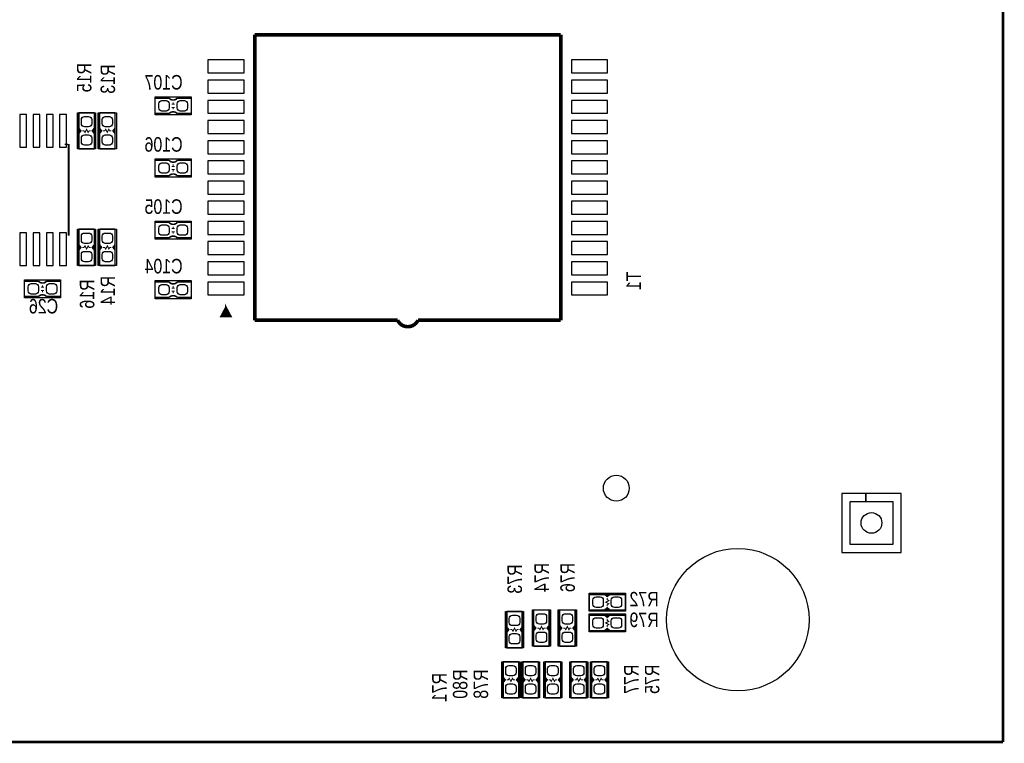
# Model space of a CAD drawing. Extents: x 0 to 180, y 0 to 69.
# Tile 4 of 8: x 49 to 97, y 0 to 35. Entities that reach past the tile are written whole.
import ezdxf
from ezdxf.enums import TextEntityAlignment as Align

# ---------------------------------------------------------------- set-up
doc = ezdxf.new("R2010")
doc.units = 0
for name, color, linetype in [('BG_OUTLINE', 254, 'CONTINUOUS'), ('PG_SILKSCREEN_BOTTOM', 200, 'CONTINUOUS'), ('PIN_BOTTOM', 1, 'CONTINUOUS'), ('RD_SILKSCREEN_BOTTOM', 92, 'CONTINUOUS')]:
    doc.layers.add(name, color=color, linetype=linetype)

msp = doc.modelspace()

# ---------------------------------------------------------------- linework, layer by layer
at = {"layer": 'BG_OUTLINE', "const_width": 0.127}
for points in [[(96.999806, 0), (96.999806, 69.000116)], [(0, 0), (96.999806, 0)]]:
    msp.add_lwpolyline(points, dxfattribs=at)
at = {"layer": 'PG_SILKSCREEN_BOTTOM'}
for points, const_width in [([(60.317888, 20.686014), (60.317888, 34.685986)], 0.1778), ([(60.317888, 34.685986), (75.318112, 34.685986)], 0.1778), ([(75.318112, 34.685986), (75.318112, 20.686014)], 0.1778), ([(55.42788, 30.818836), (55.42788, 31.580836), (56.11368, 31.580836)], 0.0762), ([(56.31688, 31.377636), (56.31688, 31.276036)], 0.0508), ([(56.52008, 30.818836), (57.20588, 30.818836), (57.20588, 31.580836), (56.52008, 31.580836)], 0.0762), ([(51.689, 29.083), (51.689, 29.845), (51.7906, 29.972), (51.689, 30.099), (51.689, 30.861)], 0.0762), ([(51.689, 30.861), (52.451, 30.861)], 0.0762), ([(52.451, 30.861), (52.451, 30.099), (52.3494, 29.972), (52.451, 29.845), (52.451, 29.083)], 0.0762), ([(52.705, 29.083), (52.705, 29.845), (52.8066, 29.972), (52.705, 30.099), (52.705, 30.861)], 0.0762), ([(52.705, 30.861), (53.467, 30.861)], 0.0762), ([(53.467, 30.861), (53.467, 30.099), (53.3654, 29.972), (53.467, 29.845), (53.467, 29.083)], 0.0762), ([(56.39308, 31.276036), (56.24068, 31.276036)], 0.0508), ([(56.39308, 31.123636), (56.24068, 31.123636)], 0.0508), ([(56.31688, 31.123636), (56.31688, 31.022036)], 0.0508), ([(55.42788, 30.818836), (56.11368, 30.818836)], 0.0762), ([(51.689, 30.099), (51.689, 29.845)], 0.0762), ([(51.7398, 29.9974), (51.7398, 29.9212)], 0.0762), ([(52.2732, 29.972), (52.197, 29.972), (52.1462, 29.8958), (52.07, 30.0482), (51.9938, 29.8958), (51.943, 29.972), (51.8668, 29.972)], 0.0508), ([(52.4256, 29.9974), (52.4256, 29.9212)], 0.0762), ([(52.451, 30.099), (52.451, 29.845)], 0.0762), ([(52.705, 29.845), (52.705, 30.099)], 0.0762), ([(52.7304, 29.9466), (52.7304, 30.0228)], 0.0762), ([(52.8828, 29.972), (52.959, 29.972), (53.0098, 30.0482), (53.086, 29.8958), (53.1622, 30.0482), (53.213, 29.972), (53.2892, 29.972)], 0.0508), ([(53.4162, 29.9466), (53.4162, 30.0228)], 0.0762), ([(53.467, 29.845), (53.467, 30.099)], 0.0762), ([(52.451, 29.083), (51.689, 29.083)], 0.0762), ([(53.467, 29.083), (52.705, 29.083)], 0.0762), ([(55.42788, 27.770836), (55.42788, 28.532836), (56.11368, 28.532836)], 0.0762), ([(56.52008, 27.770836), (57.20588, 27.770836), (57.20588, 28.532836), (56.52008, 28.532836)], 0.0762), ([(56.39308, 28.228036), (56.24068, 28.228036)], 0.0508), ([(56.39308, 28.075636), (56.24068, 28.075636)], 0.0508), ([(56.31688, 28.329636), (56.31688, 28.228036)], 0.0508), ([(56.31688, 28.075636), (56.31688, 27.974036)], 0.0508), ([(55.42788, 27.770836), (56.11368, 27.770836)], 0.0762), ([(51.689, 23.368), (51.689, 24.13), (51.7906, 24.257), (51.689, 24.384), (51.689, 25.146)], 0.0762), ([(51.689, 25.146), (52.451, 25.146)], 0.0762), ([(52.451, 25.146), (52.451, 24.384), (52.3494, 24.257), (52.451, 24.13), (52.451, 23.368)], 0.0762), ([(52.705, 23.368), (52.705, 24.13), (52.8066, 24.257), (52.705, 24.384), (52.705, 25.146)], 0.0762), ([(52.705, 25.146), (53.467, 25.146)], 0.0762), ([(53.467, 25.146), (53.467, 24.384), (53.3654, 24.257), (53.467, 24.13), (53.467, 23.368)], 0.0762), ([(55.42788, 24.722836), (55.42788, 25.484836), (56.11368, 25.484836)], 0.0762), ([(56.39308, 25.180036), (56.24068, 25.180036)], 0.0508), ([(56.31688, 25.281636), (56.31688, 25.180036)], 0.0508), ([(56.52008, 24.722836), (57.20588, 24.722836), (57.20588, 25.484836), (56.52008, 25.484836)], 0.0762), ([(55.42788, 24.722836), (56.11368, 24.722836)], 0.0762), ([(56.39308, 25.027636), (56.24068, 25.027636)], 0.0508), ([(56.31688, 25.027636), (56.31688, 24.926036)], 0.0508), ([(51.689, 24.13), (51.689, 24.384)], 0.0762), ([(51.7144, 24.2316), (51.7144, 24.3078)], 0.0762), ([(51.8668, 24.257), (51.943, 24.257), (51.9938, 24.3332), (52.07, 24.1808), (52.1462, 24.3332), (52.197, 24.257), (52.2732, 24.257)], 0.0508), ([(52.4002, 24.2316), (52.4002, 24.3078)], 0.0762), ([(52.451, 24.13), (52.451, 24.384)], 0.0762), ([(52.705, 24.384), (52.705, 24.13)], 0.0762), ([(52.7558, 24.2824), (52.7558, 24.2062)], 0.0762), ([(53.2892, 24.257), (53.213, 24.257), (53.1622, 24.1808), (53.086, 24.3332), (53.0098, 24.1808), (52.959, 24.257), (52.8828, 24.257)], 0.0508), ([(53.4416, 24.2824), (53.4416, 24.2062)], 0.0762), ([(53.467, 24.384), (53.467, 24.13)], 0.0762), ([(52.451, 23.368), (51.689, 23.368)], 0.0762), ([(53.467, 23.368), (52.705, 23.368)], 0.0762), ([(49.022, 21.844), (49.022, 22.606), (49.7078, 22.606)], 0.0762), ([(49.9872, 22.3012), (49.8348, 22.3012)], 0.0508), ([(49.911, 22.4028), (49.911, 22.3012)], 0.0508), ([(50.1142, 21.844), (50.8, 21.844), (50.8, 22.606), (50.1142, 22.606)], 0.0762), ([(55.42788, 21.801836), (55.42788, 22.563836), (56.11368, 22.563836)], 0.0762), ([(56.39308, 22.259036), (56.24068, 22.259036)], 0.0508), ([(56.31688, 22.360636), (56.31688, 22.259036)], 0.0508), ([(56.52008, 21.801836), (57.20588, 21.801836), (57.20588, 22.563836), (56.52008, 22.563836)], 0.0762), ([(49.022, 21.844), (49.7078, 21.844)], 0.0762), ([(49.9872, 22.1488), (49.8348, 22.1488)], 0.0508), ([(49.911, 22.1488), (49.911, 22.0472)], 0.0508), ([(55.42788, 21.801836), (56.11368, 21.801836)], 0.0762), ([(56.39308, 22.106636), (56.24068, 22.106636)], 0.0508), ([(56.31688, 22.106636), (56.31688, 22.005036)], 0.0508), ([(58.9026, 21.3106), (58.674, 20.8788), (59.1312, 20.8788), (58.9026, 21.3106), (58.9026, 21.1328), (58.8518, 21.1328), (58.8518, 21.082), (58.9788, 21.082), (58.9788, 21.0312), (58.801, 21.0312), (58.801, 20.9804), (59.0296, 20.9804), (59.0296, 20.9296), (58.7502, 20.9296), (58.7502, 20.9042), (58.7756, 20.9042)], 0.1016), ([(67.317874, 20.686014), (60.317888, 20.686014)], 0.1778), ([(75.318112, 20.686014), (68.318126, 20.686014)], 0.1778), ([(76.708, 7.239), (77.47, 7.239), (77.597, 7.1374), (77.724, 7.239), (78.486, 7.239)], 0.0762), ([(76.708, 6.477), (76.708, 7.239)], 0.0762), ([(77.47, 7.239), (77.724, 7.239)], 0.0762), ([(77.5716, 7.2136), (77.6478, 7.2136)], 0.0762), ([(78.486, 7.239), (78.486, 6.477)], 0.0762), ([(77.597, 7.0612), (77.597, 6.985), (77.6732, 6.9342), (77.5208, 6.858), (77.6732, 6.7818), (77.597, 6.731), (77.597, 6.6548)], 0.0508), ([(72.6694, 4.6228), (72.6694, 5.3848), (72.771, 5.5118), (72.6694, 5.6388), (72.6694, 6.4008)], 0.0762), ([(72.6694, 6.4008), (73.4314, 6.4008)], 0.0762), ([(73.4314, 6.4008), (73.4314, 5.6388), (73.3298, 5.5118), (73.4314, 5.3848), (73.4314, 4.6228)], 0.0762), ([(73.9902, 4.699), (73.9902, 5.461), (74.0918, 5.588), (73.9902, 5.715), (73.9902, 6.477)], 0.0762), ([(73.9902, 6.477), (74.7522, 6.477)], 0.0762), ([(74.7522, 6.477), (74.7522, 5.715), (74.6506, 5.588), (74.7522, 5.461), (74.7522, 4.699)], 0.0762), ([(75.2602, 4.699), (75.2602, 5.461), (75.3618, 5.588), (75.2602, 5.715), (75.2602, 6.477)], 0.0762), ([(75.2602, 6.477), (76.0222, 6.477)], 0.0762), ([(76.0222, 6.477), (76.0222, 5.715), (75.9206, 5.588), (76.0222, 5.461), (76.0222, 4.699)], 0.0762), ([(78.486, 6.477), (77.724, 6.477), (77.597, 6.5786), (77.47, 6.477), (76.708, 6.477)], 0.0762), ([(77.47, 6.477), (77.724, 6.477)], 0.0762), ([(77.5716, 6.5278), (77.6478, 6.5278)], 0.0762), ([(76.708, 6.223), (77.47, 6.223), (77.597, 6.1214), (77.724, 6.223), (78.486, 6.223)], 0.0762), ([(76.708, 5.461), (76.708, 6.223)], 0.0762), ([(77.47, 6.223), (77.724, 6.223)], 0.0762), ([(77.597, 6.0452), (77.597, 5.969), (77.6732, 5.9182), (77.5208, 5.842), (77.6732, 5.7658), (77.597, 5.715), (77.597, 5.6388)], 0.0508), ([(77.5716, 6.1976), (77.6478, 6.1976)], 0.0762), ([(78.486, 6.223), (78.486, 5.461)], 0.0762), ([(72.6694, 5.6388), (72.6694, 5.3848)], 0.0762), ([(72.7202, 5.5372), (72.7202, 5.461)], 0.0762), ([(73.2536, 5.5118), (73.1774, 5.5118), (73.1266, 5.4356), (73.0504, 5.588), (72.9742, 5.4356), (72.9234, 5.5118), (72.8472, 5.5118)], 0.0508), ([(73.406, 5.5372), (73.406, 5.461)], 0.0762), ([(73.4314, 5.6388), (73.4314, 5.3848)], 0.0762), ([(73.9902, 5.715), (73.9902, 5.461)], 0.0762), ([(74.041, 5.6134), (74.041, 5.5372)], 0.0762), ([(74.5744, 5.588), (74.4982, 5.588), (74.4474, 5.5118), (74.3712, 5.6642), (74.295, 5.5118), (74.2442, 5.588), (74.168, 5.588)], 0.0508), ([(74.7268, 5.6134), (74.7268, 5.5372)], 0.0762), ([(74.7522, 5.715), (74.7522, 5.461)], 0.0762), ([(75.2602, 5.715), (75.2602, 5.461)], 0.0762), ([(75.311, 5.6134), (75.311, 5.5372)], 0.0762), ([(75.8444, 5.588), (75.7682, 5.588), (75.7174, 5.5118), (75.6412, 5.6642), (75.565, 5.5118), (75.5142, 5.588), (75.438, 5.588)], 0.0508), ([(75.9968, 5.6134), (75.9968, 5.5372)], 0.0762), ([(76.0222, 5.715), (76.0222, 5.461)], 0.0762), ([(78.486, 5.461), (77.724, 5.461), (77.597, 5.5626), (77.47, 5.461), (76.708, 5.461)], 0.0762), ([(77.47, 5.461), (77.724, 5.461)], 0.0762), ([(77.5716, 5.5118), (77.6478, 5.5118)], 0.0762), ([(73.4314, 4.6228), (72.6694, 4.6228)], 0.0762), ([(74.7522, 4.699), (73.9902, 4.699)], 0.0762), ([(76.0222, 4.699), (75.2602, 4.699)], 0.0762), ([(72.4916, 2.159), (72.4916, 2.921), (72.5932, 3.048), (72.4916, 3.175), (72.4916, 3.937)], 0.0762), ([(72.4916, 3.937), (73.2536, 3.937)], 0.0762), ([(73.2536, 3.937), (73.2536, 3.175), (73.152, 3.048), (73.2536, 2.921), (73.2536, 2.159)], 0.0762), ([(73.4568, 2.159), (73.4568, 2.921), (73.5584, 3.048), (73.4568, 3.175), (73.4568, 3.937)], 0.0762), ([(73.4568, 3.937), (74.2188, 3.937)], 0.0762), ([(74.2188, 3.937), (74.2188, 3.175), (74.1172, 3.048), (74.2188, 2.921), (74.2188, 2.159)], 0.0762), ([(74.549, 2.159), (74.549, 2.921), (74.6506, 3.048), (74.549, 3.175), (74.549, 3.937)], 0.0762), ([(74.549, 3.937), (75.311, 3.937)], 0.0762), ([(75.311, 3.937), (75.311, 3.175), (75.2094, 3.048), (75.311, 2.921), (75.311, 2.159)], 0.0762), ([(75.819, 2.159), (75.819, 2.921), (75.9206, 3.048), (75.819, 3.175), (75.819, 3.937)], 0.0762), ([(75.819, 3.937), (76.581, 3.937)], 0.0762), ([(76.581, 3.937), (76.581, 3.175), (76.4794, 3.048), (76.581, 2.921), (76.581, 2.159)], 0.0762), ([(76.835, 2.159), (76.835, 2.921), (76.9366, 3.048), (76.835, 3.175), (76.835, 3.937)], 0.0762), ([(76.835, 3.937), (77.597, 3.937)], 0.0762), ([(77.597, 3.937), (77.597, 3.175), (77.4954, 3.048), (77.597, 2.921), (77.597, 2.159)], 0.0762), ([(72.4916, 2.921), (72.4916, 3.175)], 0.0762), ([(72.517, 3.0226), (72.517, 3.0988)], 0.0762), ([(72.6694, 3.048), (72.7456, 3.048), (72.7964, 3.1242), (72.8726, 2.9718), (72.9488, 3.1242), (72.9996, 3.048), (73.0758, 3.048)], 0.0508), ([(73.2028, 3.0226), (73.2028, 3.0988)], 0.0762), ([(73.2536, 2.921), (73.2536, 3.175)], 0.0762), ([(73.4568, 3.175), (73.4568, 2.921)], 0.0762), ([(73.5076, 3.0734), (73.5076, 2.9972)], 0.0762), ([(74.041, 3.048), (73.9648, 3.048), (73.914, 2.9718), (73.8378, 3.1242), (73.7616, 2.9718), (73.7108, 3.048), (73.6346, 3.048)], 0.0508), ([(74.1934, 3.0734), (74.1934, 2.9972)], 0.0762), ([(74.2188, 3.175), (74.2188, 2.921)], 0.0762), ([(74.549, 3.175), (74.549, 2.921)], 0.0762), ([(74.5998, 3.0734), (74.5998, 2.9972)], 0.0762), ([(75.1332, 3.048), (75.057, 3.048), (75.0062, 2.9718), (74.93, 3.1242), (74.8538, 2.9718), (74.803, 3.048), (74.7268, 3.048)], 0.0508), ([(75.2856, 3.0734), (75.2856, 2.9972)], 0.0762), ([(75.311, 3.175), (75.311, 2.921)], 0.0762), ([(75.819, 2.921), (75.819, 3.175)], 0.0762), ([(75.8444, 3.0226), (75.8444, 3.0988)], 0.0762), ([(75.9968, 3.048), (76.073, 3.048), (76.1238, 3.1242), (76.2, 2.9718), (76.2762, 3.1242), (76.327, 3.048), (76.4032, 3.048)], 0.0508), ([(76.5302, 3.0226), (76.5302, 3.0988)], 0.0762), ([(76.581, 2.921), (76.581, 3.175)], 0.0762), ([(76.835, 2.921), (76.835, 3.175)], 0.0762), ([(76.8604, 3.0226), (76.8604, 3.0988)], 0.0762), ([(77.0128, 3.048), (77.089, 3.048), (77.1398, 3.1242), (77.216, 2.9718), (77.2922, 3.1242), (77.343, 3.048), (77.4192, 3.048)], 0.0508), ([(77.5462, 3.0226), (77.5462, 3.0988)], 0.0762), ([(77.597, 2.921), (77.597, 3.175)], 0.0762), ([(73.2536, 2.159), (72.4916, 2.159)], 0.0762), ([(74.2188, 2.159), (73.4568, 2.159)], 0.0762), ([(75.311, 2.159), (74.549, 2.159)], 0.0762), ([(76.581, 2.159), (75.819, 2.159)], 0.0762), ([(77.597, 2.159), (76.835, 2.159)], 0.0762)]:
    msp.add_lwpolyline(points, dxfattribs=dict(at, const_width=const_width))
for points in [[(55.42788, 31.644336), (57.20588, 31.644336)], [(55.42788, 30.755336), (55.42788, 31.644336)], [(57.20588, 31.644336), (57.20588, 30.755336)], [(51.6255, 29.083), (51.6255, 30.861)], [(51.6255, 30.861), (52.5145, 30.861)], [(52.5145, 30.861), (52.5145, 29.083)], [(52.6415, 29.083), (52.6415, 30.861)], [(52.6415, 30.861), (53.5305, 30.861)], [(53.5305, 30.861), (53.5305, 29.083)], [(57.20588, 30.755336), (55.42788, 30.755336)], [(51.012598, 29.326332), (51.149504, 29.326332)], [(52.5145, 29.083), (51.6255, 29.083)], [(53.5305, 29.083), (52.6415, 29.083)], [(55.42788, 28.596336), (57.20588, 28.596336)], [(55.42788, 27.707336), (55.42788, 28.596336)], [(57.20588, 28.596336), (57.20588, 27.707336)], [(57.20588, 27.707336), (55.42788, 27.707336)], [(51.6255, 23.368), (51.6255, 25.146)], [(51.6255, 25.146), (52.5145, 25.146)], [(52.5145, 25.146), (52.5145, 23.368)], [(52.6415, 23.368), (52.6415, 25.146)], [(52.6415, 25.146), (53.5305, 25.146)], [(53.5305, 25.146), (53.5305, 23.368)], [(55.42788, 25.548336), (57.20588, 25.548336)], [(55.42788, 24.659336), (55.42788, 25.548336)], [(57.20588, 25.548336), (57.20588, 24.659336)], [(57.20588, 24.659336), (55.42788, 24.659336)], [(52.5145, 23.368), (51.6255, 23.368)], [(53.5305, 23.368), (52.6415, 23.368)], [(49.022, 22.6695), (50.8, 22.6695)], [(49.022, 21.7805), (49.022, 22.6695)], [(50.8, 22.6695), (50.8, 21.7805)], [(55.42788, 22.627336), (57.20588, 22.627336)], [(55.42788, 21.738336), (55.42788, 22.627336)], [(57.20588, 22.627336), (57.20588, 21.738336)], [(50.8, 21.7805), (49.022, 21.7805)], [(57.20588, 21.738336), (55.42788, 21.738336)], [(76.708, 7.3025), (78.486, 7.3025)], [(76.708, 6.4135), (76.708, 7.3025)], [(78.486, 7.3025), (78.486, 6.4135)], [(72.6059, 4.6228), (72.6059, 6.4008)], [(72.6059, 6.4008), (73.4949, 6.4008)], [(73.4949, 6.4008), (73.4949, 4.6228)], [(73.9267, 4.699), (73.9267, 6.477)], [(73.9267, 6.477), (74.8157, 6.477)], [(74.8157, 6.477), (74.8157, 4.699)], [(75.1967, 4.699), (75.1967, 6.477)], [(75.1967, 6.477), (76.0857, 6.477)], [(76.0857, 6.477), (76.0857, 4.699)], [(78.486, 6.4135), (76.708, 6.4135)], [(76.708, 6.2865), (78.486, 6.2865)], [(76.708, 5.3975), (76.708, 6.2865)], [(78.486, 6.2865), (78.486, 5.3975)], [(78.486, 5.3975), (76.708, 5.3975)], [(73.4949, 4.6228), (72.6059, 4.6228)], [(74.8157, 4.699), (73.9267, 4.699)], [(76.0857, 4.699), (75.1967, 4.699)], [(72.4281, 2.159), (72.4281, 3.937)], [(72.4281, 3.937), (73.3171, 3.937)], [(73.3171, 3.937), (73.3171, 2.159)], [(73.3933, 2.159), (73.3933, 3.937)], [(73.3933, 3.937), (74.2823, 3.937)], [(74.2823, 3.937), (74.2823, 2.159)], [(74.4855, 2.159), (74.4855, 3.937)], [(74.4855, 3.937), (75.3745, 3.937)], [(75.3745, 3.937), (75.3745, 2.159)], [(75.7555, 2.159), (75.7555, 3.937)], [(75.7555, 3.937), (76.6445, 3.937)], [(76.6445, 3.937), (76.6445, 2.159)], [(76.7715, 2.159), (76.7715, 3.937)], [(76.7715, 3.937), (77.6605, 3.937)], [(77.6605, 3.937), (77.6605, 2.159)], [(73.3171, 2.159), (72.4281, 2.159)], [(74.2823, 2.159), (73.3933, 2.159)], [(75.3745, 2.159), (74.4855, 2.159)], [(76.6445, 2.159), (75.7555, 2.159)], [(77.6605, 2.159), (76.7715, 2.159)]]:
    msp.add_lwpolyline(points, dxfattribs=at)
for points, const_width in [([(56.52008, 31.580836, -0.480625), (56.11368, 31.580836)], 0.0762), ([(56.52008, 30.818836, 0.428966), (56.11368, 30.818836)], 0.0762), ([(56.52008, 28.532836, -0.480625), (56.11368, 28.532836)], 0.0762), ([(56.52008, 27.770836, 0.428966), (56.11368, 27.770836)], 0.0762), ([(56.52008, 25.484836, -0.480625), (56.11368, 25.484836)], 0.0762), ([(56.52008, 24.722836, 0.428966), (56.11368, 24.722836)], 0.0762), ([(50.1142, 22.606, -0.480625), (49.7078, 22.606)], 0.0762), ([(56.52008, 22.563836, -0.480625), (56.11368, 22.563836)], 0.0762), ([(50.1142, 21.844, 0.428966), (49.7078, 21.844)], 0.0762), ([(56.52008, 21.801836, 0.428966), (56.11368, 21.801836)], 0.0762), ([(68.318126, 20.686014, -0.634948), (67.317874, 20.686014)], 0.1778)]:
    msp.add_lwpolyline(points, format="xyb", dxfattribs=dict(at, const_width=const_width))
msp.add_lwpolyline([(51.054, 29.326332, 0, 0, 0), (51.190906, 29.326332, 0.1016, 0.1016, 0), (51.190906, 24.826468, 0, 0, 0), (51.054, 24.826468, 0, 0, 0)], format="xyseb", dxfattribs=at)
at = {"layer": 'PIN_BOTTOM'}
for points in [[(58.018934, 32.813498), (59.796934, 32.813498), (59.796934, 33.448498), (58.018934, 33.448498)], [(75.839066, 32.813498), (77.617066, 32.813498), (77.617066, 33.448498), (75.839066, 33.448498)], [(58.018934, 31.823406), (59.796934, 31.823406), (59.796934, 32.458406), (58.018934, 32.458406)], [(75.839066, 31.823406), (77.617066, 31.823406), (77.617066, 32.458406), (75.839066, 32.458406)], [(58.018934, 30.833568), (59.796934, 30.833568), (59.796934, 31.468568), (58.018934, 31.468568)], [(75.839066, 30.833568), (77.617066, 30.833568), (77.617066, 31.468568), (75.839066, 31.468568)], [(48.800512, 30.7721), (48.800512, 29.1719), (49.130712, 29.1719), (49.130712, 30.7721)], [(49.450498, 30.7721), (49.450498, 29.1719), (49.780698, 29.1719), (49.780698, 30.7721)], [(50.100992, 30.7721), (50.100992, 29.1719), (50.431192, 29.1719), (50.431192, 30.7721)], [(50.750978, 30.7721), (50.750978, 29.1719), (51.081178, 29.1719), (51.081178, 30.7721)], [(58.018934, 29.843476), (59.796934, 29.843476), (59.796934, 30.478476), (58.018934, 30.478476)], [(75.839066, 29.843476), (77.617066, 29.843476), (77.617066, 30.478476), (75.839066, 30.478476)], [(58.018934, 28.853384), (59.796934, 28.853384), (59.796934, 29.488384), (58.018934, 29.488384)], [(75.839066, 28.853384), (77.617066, 28.853384), (77.617066, 29.488384), (75.839066, 29.488384)], [(58.018934, 27.863546), (59.796934, 27.863546), (59.796934, 28.498546), (58.018934, 28.498546)], [(75.839066, 27.863546), (77.617066, 27.863546), (77.617066, 28.498546), (75.839066, 28.498546)], [(58.018934, 26.873454), (59.796934, 26.873454), (59.796934, 27.508454), (58.018934, 27.508454)], [(75.839066, 26.873454), (77.617066, 26.873454), (77.617066, 27.508454), (75.839066, 27.508454)], [(58.018934, 25.883616), (59.796934, 25.883616), (59.796934, 26.518616), (58.018934, 26.518616)], [(75.839066, 25.883616), (77.617066, 25.883616), (77.617066, 26.518616), (75.839066, 26.518616)], [(58.018934, 24.893524), (59.796934, 24.893524), (59.796934, 25.528524), (58.018934, 25.528524)], [(75.839066, 24.893524), (77.617066, 24.893524), (77.617066, 25.528524), (75.839066, 25.528524)], [(48.800512, 24.9682), (48.800512, 23.368), (49.130712, 23.368), (49.130712, 24.9682)], [(49.450498, 24.9682), (49.450498, 23.368), (49.780698, 23.368), (49.780698, 24.9682)], [(50.100992, 24.9682), (50.100992, 23.368), (50.431192, 23.368), (50.431192, 24.9682)], [(50.750978, 24.9682), (50.750978, 23.368), (51.081178, 23.368), (51.081178, 24.9682)], [(58.018934, 23.903432), (59.796934, 23.903432), (59.796934, 24.538432), (58.018934, 24.538432)], [(75.839066, 23.903432), (77.617066, 23.903432), (77.617066, 24.538432), (75.839066, 24.538432)], [(58.018934, 22.913594), (59.796934, 22.913594), (59.796934, 23.548594), (58.018934, 23.548594)], [(75.839066, 22.913594), (77.617066, 22.913594), (77.617066, 23.548594), (75.839066, 23.548594)], [(58.018934, 21.923502), (59.796934, 21.923502), (59.796934, 22.558502), (58.018934, 22.558502)], [(75.839066, 21.923502), (77.617066, 21.923502), (77.617066, 22.558502), (75.839066, 22.558502)], [(92.001086, 9.294114), (92.001086, 12.194286), (90.280998, 12.194286), (90.280998, 11.794236), (91.601036, 11.794236), (91.601036, 9.694164), (89.500964, 9.694164), (89.500964, 11.794236), (90.279982, 11.794236), (90.279982, 12.194286), (89.100914, 12.194286), (89.100914, 9.294114)]]:
    msp.add_lwpolyline(points, close=True, dxfattribs=at)
for points in [[(55.6133, 31.301436, -0.414214), (55.7657, 31.453836), (55.9689, 31.453836, -0.414214), (56.1213, 31.301436), (56.1213, 31.098236, -0.414214), (55.9689, 30.945836), (55.7657, 30.945836, -0.414214), (55.6133, 31.098236)], [(56.51246, 31.301436, -0.414214), (56.66486, 31.453836), (56.86806, 31.453836, -0.414214), (57.02046, 31.301436), (57.02046, 31.098236, -0.414214), (56.86806, 30.945836), (56.66486, 30.945836, -0.414214), (56.51246, 31.098236)], [(52.1716, 30.67558, -0.414214), (52.324, 30.52318), (52.324, 30.31998, -0.414214), (52.1716, 30.16758), (51.9684, 30.16758, -0.414214), (51.816, 30.31998), (51.816, 30.52318, -0.414214), (51.9684, 30.67558)], [(52.9844, 30.16758, -0.414214), (52.832, 30.31998), (52.832, 30.52318, -0.414214), (52.9844, 30.67558), (53.1876, 30.67558, -0.414214), (53.34, 30.52318), (53.34, 30.31998, -0.414214), (53.1876, 30.16758)], [(52.1716, 29.77642, -0.414214), (52.324, 29.62402), (52.324, 29.42082, -0.414214), (52.1716, 29.26842), (51.9684, 29.26842, -0.414214), (51.816, 29.42082), (51.816, 29.62402, -0.414214), (51.9684, 29.77642)], [(52.9844, 29.26842, -0.414214), (52.832, 29.42082), (52.832, 29.62402, -0.414214), (52.9844, 29.77642), (53.1876, 29.77642, -0.414214), (53.34, 29.62402), (53.34, 29.42082, -0.414214), (53.1876, 29.26842)], [(55.6133, 28.253436, -0.414214), (55.7657, 28.405836), (55.9689, 28.405836, -0.414214), (56.1213, 28.253436), (56.1213, 28.050236, -0.414214), (55.9689, 27.897836), (55.7657, 27.897836, -0.414214), (55.6133, 28.050236)], [(56.51246, 28.253436, -0.414214), (56.66486, 28.405836), (56.86806, 28.405836, -0.414214), (57.02046, 28.253436), (57.02046, 28.050236, -0.414214), (56.86806, 27.897836), (56.66486, 27.897836, -0.414214), (56.51246, 28.050236)], [(55.6133, 25.205436, -0.414214), (55.7657, 25.357836), (55.9689, 25.357836, -0.414214), (56.1213, 25.205436), (56.1213, 25.002236, -0.414214), (55.9689, 24.849836), (55.7657, 24.849836, -0.414214), (55.6133, 25.002236)], [(56.51246, 25.205436, -0.414214), (56.66486, 25.357836), (56.86806, 25.357836, -0.414214), (57.02046, 25.205436), (57.02046, 25.002236, -0.414214), (56.86806, 24.849836), (56.66486, 24.849836, -0.414214), (56.51246, 25.002236)], [(51.9684, 24.45258, -0.414214), (51.816, 24.60498), (51.816, 24.80818, -0.414214), (51.9684, 24.96058), (52.1716, 24.96058, -0.414214), (52.324, 24.80818), (52.324, 24.60498, -0.414214), (52.1716, 24.45258)], [(53.1876, 24.96058, -0.414214), (53.34, 24.80818), (53.34, 24.60498, -0.414214), (53.1876, 24.45258), (52.9844, 24.45258, -0.414214), (52.832, 24.60498), (52.832, 24.80818, -0.414214), (52.9844, 24.96058)], [(51.9684, 23.55342, -0.414214), (51.816, 23.70582), (51.816, 23.90902, -0.414214), (51.9684, 24.06142), (52.1716, 24.06142, -0.414214), (52.324, 23.90902), (52.324, 23.70582, -0.414214), (52.1716, 23.55342)], [(53.1876, 24.06142, -0.414214), (53.34, 23.90902), (53.34, 23.70582, -0.414214), (53.1876, 23.55342), (52.9844, 23.55342, -0.414214), (52.832, 23.70582), (52.832, 23.90902, -0.414214), (52.9844, 24.06142)], [(49.20742, 22.3266, -0.414214), (49.35982, 22.479), (49.56302, 22.479, -0.414214), (49.71542, 22.3266), (49.71542, 22.1234, -0.414214), (49.56302, 21.971), (49.35982, 21.971, -0.414214), (49.20742, 22.1234)], [(50.10658, 22.3266, -0.414214), (50.25898, 22.479), (50.46218, 22.479, -0.414214), (50.61458, 22.3266), (50.61458, 22.1234, -0.414214), (50.46218, 21.971), (50.25898, 21.971, -0.414214), (50.10658, 22.1234)], [(55.6133, 22.284436, -0.414214), (55.7657, 22.436836), (55.9689, 22.436836, -0.414214), (56.1213, 22.284436), (56.1213, 22.081236, -0.414214), (55.9689, 21.928836), (55.7657, 21.928836, -0.414214), (55.6133, 22.081236)], [(56.51246, 22.284436, -0.414214), (56.66486, 22.436836), (56.86806, 22.436836, -0.414214), (57.02046, 22.284436), (57.02046, 22.081236, -0.414214), (56.86806, 21.928836), (56.66486, 21.928836, -0.414214), (56.51246, 22.081236)], [(76.89342, 6.9596, -0.414214), (77.04582, 7.112), (77.24902, 7.112, -0.414214), (77.40142, 6.9596), (77.40142, 6.7564, -0.414214), (77.24902, 6.604), (77.04582, 6.604, -0.414214), (76.89342, 6.7564)], [(77.79258, 6.9596, -0.414214), (77.94498, 7.112), (78.14818, 7.112, -0.414214), (78.30058, 6.9596), (78.30058, 6.7564, -0.414214), (78.14818, 6.604), (77.94498, 6.604, -0.414214), (77.79258, 6.7564)], [(74.4728, 6.29158, -0.414214), (74.6252, 6.13918), (74.6252, 5.93598, -0.414214), (74.4728, 5.78358), (74.2696, 5.78358, -0.414214), (74.1172, 5.93598), (74.1172, 6.13918, -0.414214), (74.2696, 6.29158)], [(75.7428, 6.29158, -0.414214), (75.8952, 6.13918), (75.8952, 5.93598, -0.414214), (75.7428, 5.78358), (75.5396, 5.78358, -0.414214), (75.3872, 5.93598), (75.3872, 6.13918, -0.414214), (75.5396, 6.29158)], [(73.152, 6.21538, -0.414214), (73.3044, 6.06298), (73.3044, 5.85978, -0.414214), (73.152, 5.70738), (72.9488, 5.70738, -0.414214), (72.7964, 5.85978), (72.7964, 6.06298, -0.414214), (72.9488, 6.21538)], [(76.89342, 5.9436, -0.414214), (77.04582, 6.096), (77.24902, 6.096, -0.414214), (77.40142, 5.9436), (77.40142, 5.7404, -0.414214), (77.24902, 5.588), (77.04582, 5.588, -0.414214), (76.89342, 5.7404)], [(77.79258, 5.9436, -0.414214), (77.94498, 6.096), (78.14818, 6.096, -0.414214), (78.30058, 5.9436), (78.30058, 5.7404, -0.414214), (78.14818, 5.588), (77.94498, 5.588, -0.414214), (77.79258, 5.7404)], [(73.152, 5.31622, -0.414214), (73.3044, 5.16382), (73.3044, 4.96062, -0.414214), (73.152, 4.80822), (72.9488, 4.80822, -0.414214), (72.7964, 4.96062), (72.7964, 5.16382, -0.414214), (72.9488, 5.31622)], [(74.4728, 5.39242, -0.414214), (74.6252, 5.24002), (74.6252, 5.03682, -0.414214), (74.4728, 4.88442), (74.2696, 4.88442, -0.414214), (74.1172, 5.03682), (74.1172, 5.24002, -0.414214), (74.2696, 5.39242)], [(75.7428, 5.39242, -0.414214), (75.8952, 5.24002), (75.8952, 5.03682, -0.414214), (75.7428, 4.88442), (75.5396, 4.88442, -0.414214), (75.3872, 5.03682), (75.3872, 5.24002, -0.414214), (75.5396, 5.39242)], [(72.771, 3.24358, -0.414214), (72.6186, 3.39598), (72.6186, 3.59918, -0.414214), (72.771, 3.75158), (72.9742, 3.75158, -0.414214), (73.1266, 3.59918), (73.1266, 3.39598, -0.414214), (72.9742, 3.24358)], [(73.9394, 3.75158, -0.414214), (74.0918, 3.59918), (74.0918, 3.39598, -0.414214), (73.9394, 3.24358), (73.7362, 3.24358, -0.414214), (73.5838, 3.39598), (73.5838, 3.59918, -0.414214), (73.7362, 3.75158)], [(75.0316, 3.75158, -0.414214), (75.184, 3.59918), (75.184, 3.39598, -0.414214), (75.0316, 3.24358), (74.8284, 3.24358, -0.414214), (74.676, 3.39598), (74.676, 3.59918, -0.414214), (74.8284, 3.75158)], [(76.0984, 3.24358, -0.414214), (75.946, 3.39598), (75.946, 3.59918, -0.414214), (76.0984, 3.75158), (76.3016, 3.75158, -0.414214), (76.454, 3.59918), (76.454, 3.39598, -0.414214), (76.3016, 3.24358)], [(77.1144, 3.24358, -0.414214), (76.962, 3.39598), (76.962, 3.59918, -0.414214), (77.1144, 3.75158), (77.3176, 3.75158, -0.414214), (77.47, 3.59918), (77.47, 3.39598, -0.414214), (77.3176, 3.24358)], [(72.771, 2.34442, -0.414214), (72.6186, 2.49682), (72.6186, 2.70002, -0.414214), (72.771, 2.85242), (72.9742, 2.85242, -0.414214), (73.1266, 2.70002), (73.1266, 2.49682, -0.414214), (72.9742, 2.34442)], [(73.9394, 2.85242, -0.414214), (74.0918, 2.70002), (74.0918, 2.49682, -0.414214), (73.9394, 2.34442), (73.7362, 2.34442, -0.414214), (73.5838, 2.49682), (73.5838, 2.70002, -0.414214), (73.7362, 2.85242)], [(75.0316, 2.85242, -0.414214), (75.184, 2.70002), (75.184, 2.49682, -0.414214), (75.0316, 2.34442), (74.8284, 2.34442, -0.414214), (74.676, 2.49682), (74.676, 2.70002, -0.414214), (74.8284, 2.85242)], [(76.0984, 2.34442, -0.414214), (75.946, 2.49682), (75.946, 2.70002, -0.414214), (76.0984, 2.85242), (76.3016, 2.85242, -0.414214), (76.454, 2.70002), (76.454, 2.49682, -0.414214), (76.3016, 2.34442)], [(77.1144, 2.34442, -0.414214), (76.962, 2.49682), (76.962, 2.70002, -0.414214), (77.1144, 2.85242), (77.3176, 2.85242, -0.414214), (77.47, 2.70002), (77.47, 2.49682, -0.414214), (77.3176, 2.34442)]]:
    msp.add_lwpolyline(points, format="xyb", close=True, dxfattribs=at)
for centre, radius in [((78.040992, 12.447778), 0.635), ((90.551, 10.7442), 0.508), ((84.000086, 5.999988), 3.4925)]:
    msp.add_circle(centre, radius, dxfattribs=at)

# ---------------------------------------------------------------- texts
at = {"layer": 'RD_SILKSCREEN_BOTTOM', "text_generation_flag": 2, "width": 0.821429}
for s, p in [('R15', (52.30876, 33.29686)), ('R14', (53.467, 22.86)), ('R74', (74.73696, 8.78586)), ('R76', (76.00696, 8.78586)), ('R73', (73.41616, 8.70966)), ('R80', (70.739, 3.556)), ('R78', (71.755, 3.556))]:
    msp.add_text(s, height=0.7112, rotation=90, dxfattribs=at).set_placement(p)
for s, p in [('R13', (53.467, 32.512)), ('T1', (79.248, 22.6187)), ('R16', (52.451, 21.971)), ('R77', (79.13624, 3.07594)), ('R75', (80.15224, 3.07594)), ('R71', (69.723, 2.667))]:
    msp.add_text(s, height=0.7112, rotation=90, dxfattribs=at).set_placement(p, align=Align.CENTER)
for s, p in [('C107', (55.84698, 31.999428)), ('C106', (55.84698, 28.951428)), ('C105', (55.84698, 25.903428)), ('C104', (55.84698, 22.982428)), ('C26', (49.9618, 21.017992)), ('R72', (79.40294, 6.651752)), ('R79', (79.40294, 5.635752))]:
    msp.add_text(s, height=0.7112, dxfattribs=at).set_placement(p, align=Align.CENTER)

doc.saveas('drawing.dxf')
